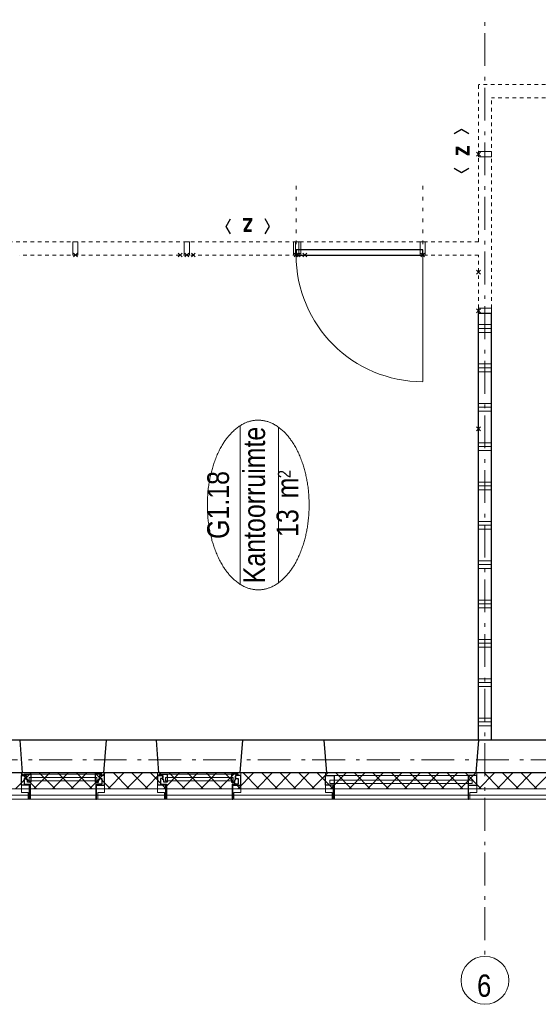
# Model space of a CAD drawing. Header units: millimetres. Extents: x 274596 to 660162, y 141333 to 298920.
# Tile 49 of 165: x 367265 to 371222, y 240791 to 248300. Entities that reach past the tile are written whole.
import ezdxf
from ezdxf.enums import TextEntityAlignment as Align

# ---------------------------------------------------------------- set-up
doc = ezdxf.new("R2010")
doc.units = ezdxf.units.MM
doc.header["$LTSCALE"] = 400
doc.header["$PDMODE"] = 3
doc.header["$PDSIZE"] = 15
for name, pattern in [('STYLE_05', [0.208282, 0.069427, -0.138855]), ('STYLE_06', [1.041641, 0.625, -0.208282, 0.069427, -0.138931]), ('STYLE_21', [0.138889, 0.069444, -0.069444])]:
    doc.linetypes.add(name, pattern=pattern)
for name, color, linetype, lineweight in [('Binnenkozijnen', 140, 'Continuous', 15), ('Buitenkozijnen', 140, 'Continuous', 15), ('Interieur-deur', 43, 'Continuous', 9), ('Interieur-scheidingswand-horizontaal', 5, 'Continuous', 25), ('Interieur-systeemwand glas', 140, 'STYLE_21', 15), ('Kozijnmerken', 43, 'Continuous', 9), ('Lijn-stramien', 5, 'STYLE_06', 9), ('mat-beton (ihwg)', 5, 'Continuous', 25), ('mat-isolatie', 140, 'Continuous', 15), ('mat-multiplex-hor', 140, 'Continuous', 15), ('None', 7, 'Continuous', 9), ('Ruimtenummers', 5, 'Continuous', 25)]:
    doc.layers.add(name, color=color, linetype=linetype, lineweight=lineweight)
doc.styles.add('Arial Narrow', font='ARIALN.TTF', dxfattribs={"height": 222.25})
doc.styles.add('Arial Narrow (bold)', font='ARIALNB.TTF', dxfattribs={"height": 172.861111})

# ---------------------------------------------------------------- blocks, each defined once
blk = doc.blocks.new('*X300')
at = {"layer": 'None', "lineweight": 13}
for p, q in [((37321.1, 22632.4), (37441.1, 22512.4)), ((37321.1, 22491), (37441.1, 22371)), ((37321.1, 22349.6), (37441.1, 22229.6)), ((37321.1, 22208.2), (37441.1, 22088.2)), ((37321.1, 22066.8), (37441.1, 21946.8)), ((37321.1, 21925.4), (37441.1, 21805.4)), ((37321.1, 21784), (37441.1, 21664)), ((37321.1, 21642.6), (37441.1, 21522.6)), ((37321.1, 21501.2), (37441.1, 21381.2)), ((37321.1, 21359.8), (37441.1, 21239.8)), ((37321.1, 21218.4), (37441.1, 21098.4)), ((37321.1, 21077), (37441.1, 20957)), ((37321.1, 20935.6), (37441.1, 20815.6)), ((37321.1, 20794.2), (37441.1, 20674.2)), ((37321.1, 20652.8), (37441.1, 20532.8)), ((37321.1, 20511.4), (37441.1, 20391.4)), ((37321.1, 20370), (37441.1, 20250)), ((37321.1, 20228.6), (37441.1, 20108.6)), ((37321.1, 20087.2), (37441.1, 19967.2)), ((37321.1, 19945.8), (37441.1, 19825.8)), ((37321.1, 19804.4), (37441.1, 19684.4)), ((37321.1, 19663), (37441.1, 19543)), ((37321.1, 19521.6), (37441.1, 19401.6)), ((37321.1, 19380.2), (37441.1, 19260.2)), ((37321.1, 19238.8), (37441.1, 19118.8)), ((37321.1, 19097.4), (37441.1, 18977.4)), ((37321.1, 18956), (37441.1, 18836)), ((37321.1, 18814.6), (37441.1, 18694.6)), ((37321.1, 18673.2), (37441.1, 18553.2))]:
    blk.add_line(p, q, dxfattribs=at)
at = {"layer": 'None', "lineweight": 5}
for p, q in [((37321.1, 22471.9), (37441.1, 22591.9)), ((37321.1, 22330.4), (37441.1, 22450.4)), ((37321.1, 22189), (37441.1, 22309)), ((37321.1, 22047.6), (37441.1, 22167.6)), ((37321.1, 21906.2), (37441.1, 22026.2)), ((37321.1, 21764.8), (37441.1, 21884.8)), ((37321.1, 21623.3), (37441.1, 21743.3)), ((37321.1, 21481.9), (37441.1, 21601.9)), ((37321.1, 21340.5), (37441.1, 21460.5)), ((37321.1, 21199.1), (37441.1, 21319.1)), ((37321.1, 21057.6), (37441.1, 21177.6)), ((37321.1, 20916.2), (37441.1, 21036.2)), ((37321.1, 20774.8), (37441.1, 20894.8)), ((37321.1, 20633.4), (37441.1, 20753.4)), ((37321.1, 20492), (37441.1, 20612)), ((37321.1, 20350.5), (37441.1, 20470.5)), ((37321.1, 20209.1), (37441.1, 20329.1)), ((37321.1, 20067.7), (37441.1, 20187.7)), ((37321.1, 19926.3), (37441.1, 20046.3)), ((37321.1, 19784.9), (37441.1, 19904.9)), ((37321.1, 19643.4), (37441.1, 19763.4)), ((37321.1, 19502), (37441.1, 19622)), ((37321.1, 19360.6), (37441.1, 19480.6)), ((37321.1, 19219.2), (37441.1, 19339.2)), ((37321.1, 19077.7), (37441.1, 19197.7)), ((37321.1, 18936.3), (37441.1, 19056.3)), ((37321.1, 18794.9), (37441.1, 18914.9)), ((37321.1, 18653.5), (37441.1, 18773.5))]:
    blk.add_line(p, q, dxfattribs=at)
blk = doc.blocks.new('systeemwandstijl 900 hoh')
at = {"layer": 'Interieur-systeemwand glas', "color": 43, "linetype": 'Continuous', "lineweight": 9}
blk.add_lwpolyline([(0, 20), (100, 20), (100, -20), (0, -20)], close=True, dxfattribs=at)
at = {"layer": 'Interieur-systeemwand glas', "color": 43, "linetype": 'Continuous', "lineweight": 15}
for p in [(0, 900), (0, 0)]:
    blk.add_point(p, dxfattribs=at)
blk = doc.blocks.new('Deur systeemwand 950')
at = {"layer": 'Interieur-deur', "color": 140, "linetype": 'Continuous', "lineweight": 15}
blk.add_line((0, 1063.8), (0, 100), dxfattribs=at)
at = {"layer": 'Interieur-deur', "color": 92, "linetype": 'Continuous', "lineweight": 25}
blk.add_lwpolyline([(-966, 100), (0, 100), (0, 60), (-966, 60)], close=True, dxfattribs=at)
at = {"layer": 'Interieur-deur', "color": 140, "linetype": 'Continuous', "lineweight": 15}
blk.add_arc((0, 100), 966, 90, 180, dxfattribs=at)
at = {"layer": 'Interieur-systeemwand glas', "color": 43, "linetype": 'Continuous', "lineweight": 9}
for points in [[(-986, 100), (-946, 100), (-946, 0), (-986, 0)], [(-20, 100), (20, 100), (20, 0), (-20, 0)]]:
    blk.add_lwpolyline(points, close=True, dxfattribs=at)
at = {"layer": 'Lijn-stramien', "color": 8, "linetype": 'STYLE_05', "lineweight": 5}
for p, q in [((-966, 100), (-966, -476)), ((0, 100), (0, -476))]:
    blk.add_line(p, q, dxfattribs=at)
at = {"layer": 'None', "linetype": 'Continuous', "lineweight": 5}
for p in [(-966, 100), (0, 100)]:
    blk.add_point(p, dxfattribs=at)
blk = doc.blocks.new('0600 pui gemeentehuis')
at = {"layer": 'Buitenkozijnen', "color": 92, "linetype": 'Continuous', "lineweight": 25}
for p, q in [((50.3, 0), (70.3, -250)), ((710.3, 0), (690.3, -250))]:
    blk.add_line(p, q, dxfattribs=at)
at = {"layer": 'Buitenkozijnen', "color": 43, "linetype": 'Continuous', "lineweight": 9}
blk.add_lwpolyline([(697.8, -400), (645.3, -400), (645.3, -450), (115.3, -450), (115.3, -400), (62.8, -400), (62.8, -250), (70.3, -250), (50.3, 0), (710.3, 0), (690.3, -250), (697.8, -250)], close=True, dxfattribs=at)
at = {"layer": 'None', "color": 8, "linetype": 'Continuous', "lineweight": 5}
blk.add_line((134.5, -260), (626, -260), dxfattribs=at)
at = {"layer": 'None', "color": 92, "linetype": 'Continuous', "lineweight": 25}
for points in [[(63.5, -270), (102.5, -270), (102.5, -291.7), (83.5, -291.7), (83.5, -335), (129.3, -335), (129.3, -450), (125.3, -450), (125.3, -344), (63.5, -344), (63.5, -325), (63.5, -325)], [(697, -270), (658, -270), (658, -291.7), (677, -291.7), (677, -335), (631.3, -335), (631.3, -450), (635.3, -450), (635.3, -344), (697, -344), (697, -325), (697, -325)]]:
    blk.add_lwpolyline(points, close=True, dxfattribs=at)
for points in [[(84.5, -270), (84.5, -260), (134.5, -260), (134.5, -320), (109.4, -320), (109.4, -301.9), (102.5, -301.9), (102.5, -274.7)], [(676, -270), (676, -260), (626, -260), (626, -320), (651.2, -320), (651.2, -301.9), (658, -301.9), (658, -274.7)]]:
    blk.add_lwpolyline(points, dxfattribs=at)
at = {"layer": 'None', "color": 140, "linetype": 'Continuous', "lineweight": 15}
blk.add_lwpolyline([(122.8, -284.2), (637.8, -284.2), (637.8, -310.6), (122.8, -310.6)], close=True, dxfattribs=at)
blk = doc.blocks.new('1200 pui gemeentehuis')
at = {"layer": 'Buitenkozijnen', "color": 92, "linetype": 'Continuous', "lineweight": 25}
for p, q in [((50, 0), (70, -250)), ((1230, 0), (1210, -250))]:
    blk.add_line(p, q, dxfattribs=at)
at = {"layer": 'Buitenkozijnen', "color": 43, "linetype": 'Continuous', "lineweight": 9}
blk.add_lwpolyline([(1165, -400), (1165, -450), (115, -450), (115, -400), (63, -400), (63, -250), (70, -250), (50, 0), (1230, 0), (1210, -250), (1217, -250), (1217, -400)], close=True, dxfattribs=at)
at = {"layer": 'None', "color": 8, "linetype": 'Continuous', "lineweight": 5}
blk.add_line((129, -270), (1150.5, -270), dxfattribs=at)
at = {"layer": 'None', "color": 92, "linetype": 'Continuous', "lineweight": 25}
for points in [[(63, -270), (129, -270), (129, -450), (125, -450), (125, -344), (63, -344), (63, -325)], [(1217, -270), (1151, -270), (1151, -450), (1155, -450), (1155, -344), (1217, -344), (1217, -325)]]:
    blk.add_lwpolyline(points, close=True, dxfattribs=at)
at = {"layer": 'None', "color": 140, "linetype": 'Continuous', "lineweight": 15}
blk.add_lwpolyline([(97.5, -304.8), (1183, -304.8), (1183, -331.2), (97.5, -331.2)], close=True, dxfattribs=at)
blk = doc.blocks.new('Ruimtenummer UV 50')
at = {"layer": 'Ruimtenummers', "color": 8, "lineweight": 5}
for p, q in [((602.2, 156.5), (-602.3, 156.5)), ((594.7, -137.5), (-594.8, -137.5))]:
    blk.add_line(p, q, dxfattribs=at)
blk.add_open_spline([(-323.4, 353.8), (-173.3, 405.8), (173.3, 405.8), (323.4, 353.8), (473.5, 301.8), (560.1, 211.8), (646.8, 121.7), (646.8, 17.7), (646.8, -86.3), (560.1, -176.3), (473.5, -266.4), (323.4, -318.4), (173.3, -370.4), (-173.3, -370.4), (-323.4, -318.4), (-473.5, -266.4), (-560.2, -176.3), (-646.8, -86.3), (-646.8, 17.7), (-646.8, 121.7), (-560.2, 211.8), (-473.5, 301.8), (-323.4, 353.8)], degree=2, knots=[0, 0, 0, 0.09962, 0.19924, 0.19924, 0.283607, 0.283607, 0.349619, 0.349619, 0.415638, 0.415638, 0.5, 0.5, 0.59962, 0.69924, 0.69924, 0.783607, 0.783607, 0.849619, 0.849619, 0.915638, 0.915638, 1, 1, 1], dxfattribs=at)
at = {"layer": 'Ruimtenummers', "attachment_point": 2, "style": 'Arial Narrow'}
for s, insert, char_height in [(' 2', (220.1, -132.8), 96.8), (' m', (103.6, -122.2), 165.95)]:
    blk.add_mtext(s, dxfattribs=dict(at, insert=insert, char_height=char_height))
at = {"layer": 'Ruimtenummers', "style": 'Arial Narrow'}
for tag, p in [('Nummer', (0, 406.9)), ('Naam', (0, 131.7)), ('Oppervlak', (-137.9, -122.2))]:
    blk.add_attdef(tag, text='', height=165.9, dxfattribs=at).set_placement(p, align=Align.TOP_CENTER)
blk = doc.blocks.new('*X1099')
at = {"layer": 'None', "lineweight": 9}
for p, q in [((37800, 19000), (37800, 19100)), ((37830, 19000), (37830, 19100)), ((37860, 19000), (37860, 19100)), ((38100, 19000), (38100, 19100)), ((38130, 19000), (38130, 19100)), ((38160, 19000), (38160, 19100)), ((38400, 19000), (38400, 19100)), ((38430, 19000), (38430, 19100)), ((38460, 19000), (38460, 19100)), ((38700, 19000), (38700, 19100)), ((38730, 19000), (38730, 19100)), ((38760, 19000), (38760, 19100)), ((39000, 19000), (39000, 19100)), ((39030, 19000), (39030, 19100)), ((39060, 19000), (39060, 19100)), ((39300, 19000), (39300, 19100)), ((39330, 19000), (39330, 19100)), ((39360, 19000), (39360, 19100)), ((39600, 19000), (39600, 19100)), ((39630, 19000), (39630, 19100)), ((39660, 19000), (39660, 19100)), ((39900, 19000), (39900, 19100)), ((39930, 19000), (39930, 19100)), ((39960, 19000), (39960, 19100)), ((40200, 19000), (40200, 19100)), ((40230, 19000), (40230, 19100)), ((40260, 19000), (40260, 19100)), ((40500, 19000), (40500, 19100)), ((40530, 19000), (40530, 19100)), ((40560, 19000), (40560, 19100)), ((40800, 19000), (40800, 19100)), ((40830, 19000), (40830, 19100)), ((40860, 19000), (40860, 19100))]:
    blk.add_line(p, q, dxfattribs=at)
blk = doc.blocks.new('Kozijnmerk 50')
at = {"layer": 'Kozijnmerken', "color": 92, "linetype": 'Continuous', "lineweight": 25}
for points in [[(-132.2, 50.6), (-164.8, -5.8), (-132.2, -62.1)], [(132.2, 50.6), (164.8, -5.8), (132.2, -62.1)]]:
    blk.add_lwpolyline(points, dxfattribs=at)
at = {"layer": 'None', "color": 43, "style": 'Arial Narrow (bold)'}
blk.add_attdef('merk', text='', height=138.3, dxfattribs=at).set_placement((0, 0), align=Align.MIDDLE_CENTER)

msp = doc.modelspace()

# ---------------------------------------------------------------- linework, layer by layer
at = {"layer": 'Interieur-scheidingswand-horizontaal', "lineweight": 25}
for p, q in [((370864.41069, 246060.42983), (370764.41069, 246060.42983)), ((370764.41069, 242805.47046), (370764.41069, 246060.42983)), ((370864.41069, 242805.47046), (370864.41069, 246060.42983)), ((370864.41069, 242805.47046), (370764.41069, 242805.47046))]:
    msp.add_line(p, q, dxfattribs=at)
at = {"layer": 'Interieur-systeemwand glas', "lineweight": 15}
for p, q in [((376164.41069, 247805.47046), (370764.41069, 247805.47046)), ((370764.41069, 246605.42983), (370764.41069, 247805.47046)), ((376164.41069, 247705.47046), (370864.41069, 247705.47046)), ((370864.41069, 246100.42983), (370864.41069, 247705.47046)), ((370764.41069, 246605.42983), (363564.41069, 246605.42983)), ((370764.41069, 246505.42983), (367264.41069, 246505.42983)), ((370764.41069, 246100.42983), (370764.41069, 246505.42983)), ((370864.41069, 246100.42983), (370764.41069, 246100.42983))]:
    msp.add_line(p, q, dxfattribs=at)
at = {"layer": 'mat-beton (ihwg)', "lineweight": 25}
for p, q in [((379584.4105, 242805.47046), (357764.4276, 242805.47046)), ((383789.41069, 242555.47046), (348964.41069, 242555.47046))]:
    msp.add_line(p, q, dxfattribs=at)
at = {"layer": 'mat-isolatie', "lineweight": 15}
for p, q in [((381769.77915, 242555.47046), (348964.41069, 242555.47046)), ((381669.77915, 242435.47046), (348844.41069, 242435.47046))]:
    msp.add_line(p, q, dxfattribs=at)
at = {"layer": 'mat-multiplex-hor', "lineweight": 15}
for p, q in [((381567.41069, 242355.42998), (348764.41069, 242355.42998)), ((381567.41069, 242385.42998), (348794.41069, 242385.42998))]:
    msp.add_line(p, q, dxfattribs=at)
at = {"layer": 'None', "color": 43, "linetype": 'STYLE_06', "lineweight": 9}
for p, q in [((370814.41069, 259864.32983), (370814.41069, 241156.35983)), ((347414.62353, 242655.42983), (388614.57069, 242655.42983))]:
    msp.add_line(p, q, dxfattribs=at)
at = {"layer": 'None', "color": 43, "linetype": 'Continuous', "lineweight": 9}
msp.add_circle((370814.41069, 240973.75341), 182.60642, dxfattribs=at)

# ---------------------------------------------------------------- block references
at = {"layer": 'Binnenkozijnen', "color": 7}
for name, p in [('0600 pui gemeentehuis', (367214.41069, 242805.47046)), ('0600 pui gemeentehuis', (368254.4102, 242805.47046)), ('1200 pui gemeentehuis', (369534.41069, 242805.47046))]:
    msp.add_blockref(name, p, dxfattribs=at)
at = {"layer": 'Interieur-scheidingswand-horizontaal', "color": 7, "xscale": -1}
for name, p, rotation in [('systeemwandstijl 900 hoh', (370764.41069, 247274.47046), 180), ('Deur systeemwand 950', (370339.41118, 246605.42983), 180), ('systeemwandstijl 900 hoh', (367689.41069, 246505.42983), 270), ('systeemwandstijl 900 hoh', (368539.41069, 246505.42983), 270), ('systeemwandstijl 900 hoh', (370764.41069, 246080.42983), 180)]:
    msp.add_blockref(name, p, dxfattribs=dict(at, rotation=rotation))
at = {"layer": 'Interieur-scheidingswand-horizontaal', "color": 7, "rotation": 90}
for p in [(369389.41118, 246505.42983), (370339.41069, 246505.42991)]:
    msp.add_blockref('systeemwandstijl 900 hoh', p, dxfattribs=at)
at = {"layer": 'Interieur-scheidingswand-horizontaal', "rotation": 90}
msp.add_blockref('*X1099', (389864.41069, 205114.37046), dxfattribs=at)
at = {"layer": 'Kozijnmerken', "color": 7}
for p, rotation in [((370629.11204, 247300.5368), 90), ((369004.55332, 246718.41756), 180)]:
    msp.add_blockref('Kozijnmerk 50', p, dxfattribs=dict(at, rotation=rotation)).add_auto_attribs({'merk': 'z'})
at = {"layer": 'mat-isolatie', "rotation": 90}
msp.add_blockref('*X300', (389864.41069, 205114.37046), dxfattribs=at)
at = {"layer": 'Ruimtenummers', "rotation": 90}
msp.add_blockref('Ruimtenummer UV 50', (369102.41638, 244599.09887), dxfattribs=at).add_auto_attribs({'Nummer': 'G1.18', 'Naam': 'Kantoorruimte', 'Oppervlak': '13'})

# ---------------------------------------------------------------- texts
at = {"layer": 'None', "color": 43, "insert": (370863.09403, 240848.87007), "char_height": 169.33333, "attachment_point": 1, "rotation": 180, "style": 'Arial Narrow'}
msp.add_mtext('9', dxfattribs=at)

doc.saveas('drawing.dxf')
